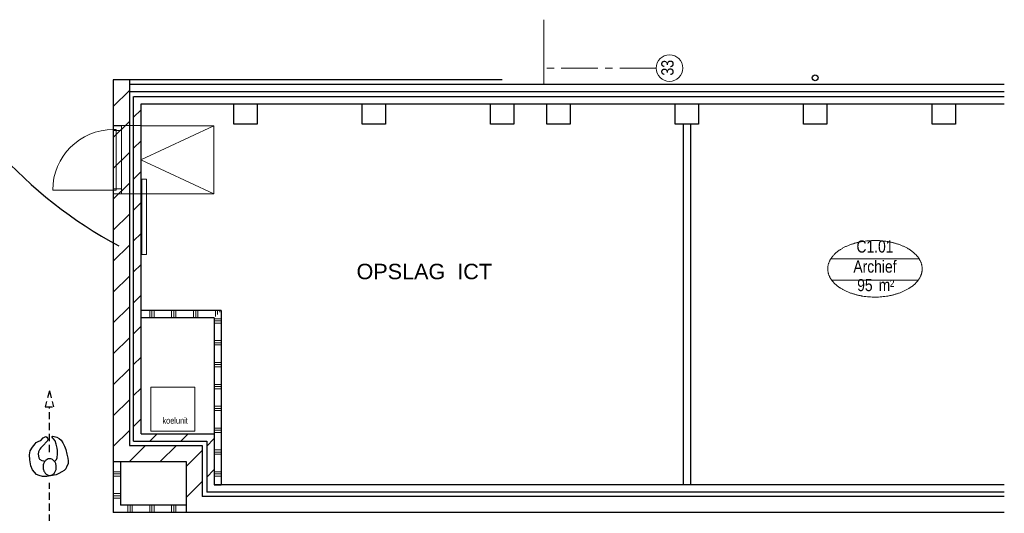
# Model space of a CAD drawing. Header units: millimetres. Extents: x 274611 to 571164, y 158736 to 298905.
# Tile 53 of 172: x 418491 to 431985, y 204832 to 211606. Entities that reach past the tile are written whole.
import ezdxf
from ezdxf.enums import TextEntityAlignment as Align

# ---------------------------------------------------------------- set-up
doc = ezdxf.new("R2010")
doc.units = ezdxf.units.MM
doc.header["$LTSCALE"] = 400
doc.header["$PDMODE"] = 1
doc.header["$PDSIZE"] = 15
doc.linetypes.add('CENTER', pattern=[2, 1.25, -0.25, 0.25, -0.25])
doc.linetypes.add('HIDDEN', pattern=[0.375, 0.25, -0.125])
for name, color, linetype, lineweight in [('Binnenkozijnen', 140, 'Continuous', 15), ('Buitenkozijnen', 140, 'Continuous', 15), ('mat-baksteen', 5, 'Continuous', 25), ('mat-beton (ihwg)', 5, 'Continuous', 25), ('mat-kalkzandsteen', 5, 'Continuous', 25), ('mat-scheidingswand-horizontaal', 5, 'Continuous', 25), ('mat-scheidingswand-vertikaal', 5, 'Continuous', 25), ('None', 7, 'Continuous', 9), ('Ruimtenummers', 5, 'Continuous', 25), ('Tekst', 140, 'Continuous', 15)]:
    doc.layers.add(name, color=color, linetype=linetype, lineweight=lineweight)
for name, color, linetype in [('inlay', 6, 'Continuous'), ('looplijnen', 8, 'HIDDEN'), ('plat', 5, 'Continuous'), ('stramien', 1, 'CENTER'), ('symbol', 1, 'Continuous')]:
    doc.layers.add(name, color=color, linetype=linetype)
doc.styles.add('Abadi MT Condensed Light', font='txt', dxfattribs={"height": 176.388889})
doc.styles.add('Arial', font='arial.ttf', dxfattribs={"height": 211.666667})
doc.styles.add('Arial Narrow', font='ARIALN.TTF', dxfattribs={"height": 222.25})

# ---------------------------------------------------------------- blocks, each defined once
blk = doc.blocks.new('*X15')
at = {"layer": 'None', "lineweight": 9}
for p, q in [((-8100, 5471), (-8100, 5571)), ((-8070, 5471), (-8070, 5571)), ((-8040, 5471), (-8040, 5571)), ((-7800, 5471), (-7800, 5571)), ((-7770, 5471), (-7770, 5571)), ((-7740, 5471), (-7740, 5571)), ((-7500, 5471), (-7500, 5571)), ((-7470, 5471), (-7470, 5571)), ((-7440, 5471), (-7440, 5571)), ((-7200, 5490), (-7200, 5571)), ((-7170, 5520), (-7170, 5571)), ((-7140, 5550), (-7140, 5571))]:
    blk.add_line(p, q, dxfattribs=at)
blk = doc.blocks.new('*X16')
at = {"layer": 'None', "lineweight": 9}
for p, q in [((-7218.9, 5460), (-7118.9, 5460)), ((-7218.9, 5430), (-7118.9, 5430)), ((-7218.9, 5400), (-7118.9, 5400)), ((-7218.9, 5160), (-7118.9, 5160)), ((-7218.9, 5130), (-7118.9, 5130)), ((-7218.9, 5100), (-7118.9, 5100)), ((-7218.9, 4860), (-7118.9, 4860)), ((-7218.9, 4830), (-7118.9, 4830)), ((-7218.9, 4800), (-7118.9, 4800)), ((-7218.9, 4560), (-7118.9, 4560)), ((-7218.9, 4530), (-7118.9, 4530)), ((-7218.9, 4500), (-7118.9, 4500)), ((-7218.9, 4260), (-7118.9, 4260)), ((-7218.9, 4230), (-7118.9, 4230)), ((-7218.9, 4200), (-7118.9, 4200)), ((-7218.9, 3960), (-7118.9, 3960)), ((-7218.9, 3930), (-7118.9, 3930)), ((-7218.9, 3900), (-7118.9, 3900)), ((-7218.9, 3660), (-7118.9, 3660)), ((-7218.9, 3630), (-7118.9, 3630)), ((-7218.9, 3600), (-7118.9, 3600)), ((-7218.9, 3360), (-7118.9, 3360)), ((-7218.9, 3330), (-7118.9, 3330)), ((-7218.9, 3300), (-7118.9, 3300))]:
    blk.add_line(p, q, dxfattribs=at)
blk = doc.blocks.new('*X19')
at = {"layer": 'None', "lineweight": 9}
for p, q in [((-8322, 8224), (-8219, 8327)), ((-8322, 7800), (-8219, 7903)), ((-8322, 7376), (-8219, 7479)), ((-8322, 6952), (-8219, 7055)), ((-8322, 6527), (-8219, 6630)), ((-8322, 6103), (-8219, 6206)), ((-8322, 5679), (-8219, 5782)), ((-8322, 5255), (-8219, 5358)), ((-8322, 4830), (-8219, 4933)), ((-8322, 4406), (-8219, 4509)), ((-8322, 3982), (-8219, 4085))]:
    blk.add_line(p, q, dxfattribs=at)
blk = doc.blocks.new('*X20')
at = {"layer": 'None', "lineweight": 9}
for p, q in [((-8599, 8372), (-8379, 8592)), ((-8599, 7947), (-8379, 8167)), ((-8599, 7523), (-8379, 7743)), ((-8599, 7099), (-8379, 7319)), ((-8599, 6675), (-8379, 6895)), ((-8599, 6250), (-8379, 6470)), ((-8599, 5826), (-8379, 6046)), ((-8599, 5402), (-8379, 5622)), ((-8599, 4978), (-8379, 5198)), ((-8599, 4553), (-8379, 4773)), ((-8599, 4129), (-8379, 4349)), ((-8599, 3705), (-8379, 3925))]:
    blk.add_line(p, q, dxfattribs=at)
blk = doc.blocks.new('*X80')
at = {"layer": 'None', "lineweight": 9}
for p, q in [((-8379, 3500), (-8159, 3720)), ((-7955, 3500), (-7735, 3720))]:
    blk.add_line(p, q, dxfattribs=at)
blk = doc.blocks.new('*X81')
at = {"layer": 'None', "lineweight": 9}
for p, q in [((-7599, 3432), (-7379, 3652)), ((-7599, 3008), (-7379, 3228))]:
    blk.add_line(p, q, dxfattribs=at)
blk = doc.blocks.new('*X82')
at = {"layer": 'None', "lineweight": 9}
for p, q in [((-8099, 3780), (-7999, 3880)), ((-7675, 3780), (-7575, 3880))]:
    blk.add_line(p, q, dxfattribs=at)
blk = doc.blocks.new('*X83')
at = {"layer": 'None', "lineweight": 9}
for p, q in [((-7319, 3712), (-7219, 3812)), ((-7319, 3288), (-7219, 3388))]:
    blk.add_line(p, q, dxfattribs=at)
blk = doc.blocks.new('*X84')
at = {"layer": 'None', "lineweight": 9}
for p, q in [((-8599, 3360), (-8499, 3360)), ((-8599, 3330), (-8499, 3330)), ((-8599, 3300), (-8499, 3300)), ((-8599, 3060), (-8499, 3060)), ((-8599, 3030), (-8499, 3030)), ((-8599, 3000), (-8499, 3000))]:
    blk.add_line(p, q, dxfattribs=at)
blk = doc.blocks.new('*X229')
at = {"layer": 'None', "lineweight": 9}
for p, q in [((-8400, 2800), (-8400, 2900)), ((-8370, 2800), (-8370, 2900)), ((-8340, 2800), (-8340, 2900)), ((-8100, 2800), (-8100, 2900)), ((-8070, 2800), (-8070, 2900)), ((-8040, 2800), (-8040, 2900)), ((-7800, 2800), (-7800, 2900)), ((-7770, 2800), (-7770, 2900)), ((-7740, 2800), (-7740, 2900))]:
    blk.add_line(p, q, dxfattribs=at)
blk = doc.blocks.new('HWA')
at = {"layer": 'None', "color": 92, "linetype": 'Continuous', "lineweight": 25}
blk.add_circle((0, -74), 40, dxfattribs=at)
blk = doc.blocks.new('Kolom 280x320')
at = {"layer": 'mat-beton (ihwg)', "lineweight": 25}
blk.add_lwpolyline([(-300, 160), (-20, 160), (-20, -160), (-300, -160)], close=True, dxfattribs=at)
at = {"layer": 'None', "color": 92, "linetype": 'Continuous', "lineweight": 5}
blk.add_point((0, 0), dxfattribs=at)
blk = doc.blocks.new('Ruimtenummer UV 50')
at = {"layer": 'Ruimtenummers', "color": 8, "lineweight": 5}
for p, q in [((602, 157), (-602, 157)), ((595, -137), (-595, -137))]:
    blk.add_line(p, q, dxfattribs=at)
blk.add_open_spline([(-323, 354), (-173, 406), (173, 406), (323, 354), (473, 302), (560, 212), (647, 122), (647, 18), (647, -86), (560, -176), (473, -266), (323, -318), (173, -370), (-173, -370), (-323, -318), (-474, -266), (-560, -176), (-647, -86), (-647, 18), (-647, 122), (-560, 212), (-474, 302), (-323, 354)], degree=2, knots=[0, 0, 0, 0.09962, 0.19924, 0.19924, 0.283607, 0.283607, 0.349619, 0.349619, 0.415638, 0.415638, 0.5, 0.5, 0.59962, 0.69924, 0.69924, 0.783607, 0.783607, 0.849619, 0.849619, 0.915638, 0.915638, 1, 1, 1], dxfattribs=at)
at = {"layer": 'Ruimtenummers', "attachment_point": 2, "style": 'Arial Narrow'}
for s, insert, char_height in [(' 2', (220, -133), 96.8), (' m', (104, -122), 165.9)]:
    blk.add_mtext(s, dxfattribs=dict(at, insert=insert, char_height=char_height))
at = {"layer": 'Ruimtenummers', "style": 'Arial Narrow'}
for tag, p in [('Nummer', (0, 407)), ('Naam', (0, 132)), ('Oppervlak', (-138, -122))]:
    blk.add_attdef(tag, text='', height=166, dxfattribs=at).set_placement(p, align=Align.TOP_CENTER)
blk = doc.blocks.new('Deur 934')
at = {"layer": 'Buitenkozijnen', "color": 43, "lineweight": 9}
blk.add_lwpolyline([(-467, 0), (467, 0), (467, -114), (-467, -114)], close=True, dxfattribs=at)
at = {"layer": 'Buitenkozijnen', "color": 140, "lineweight": 15}
for points in [[(-467, 0), (-400, 0), (-400, -114), (-467, -114)], [(-415, 0), (415, 0), (415, -40), (-415, -40)], [(400, 0), (467, 0), (467, -114), (400, -114)]]:
    blk.add_lwpolyline(points, close=True, dxfattribs=at)
at = {"layer": 'None', "color": 43, "linetype": 'Continuous', "lineweight": 9}
blk.add_line((415, 830), (415, 0), dxfattribs=at)
blk.add_arc((415, 0), 830, 90, 180, dxfattribs=at)
blk = doc.blocks.new('symb-ps03_b2')
blk.add_lwpolyline([(82, -334), (93, -323), (110, -305), (120, -285), (121, -231), (122, -184), (116, -150), (104, -98), (91, -52), (69, -25), (58, -13), (50, -1), (49, 8), (59, 13), (76, 9), (115, -1), (145, -17), (172, -41), (196, -78), (221, -122), (236, -169), (250, -232), (266, -290), (270, -325), (267, -365), (252, -399), (235, -433), (213, -457), (181, -475), (141, -499), (103, -517), (27, -533), (-23, -539), (-83, -538), (-130, -528), (-165, -511), (-192, -479), (-218, -448), (-241, -394), (-258, -313), (-262, -242), (-251, -189), (-222, -138), (-185, -93), (-170, -72), (-134, -54), (-107, -46), (-75, -10), (-57, 2), (-38, 7), (-23, 1), (-12, -13), (-11, -28), (-13, -49), (-23, -61), (-75, -115), (-104, -145), (-121, -166), (-138, -200), (-142, -234), (-135, -284), (-123, -302), (-94, -319), (-69, -327), (-52, -333)])
blk.add_lwpolyline([(-75, -413, 0.078796), (-66, -458, 0.088041), (-46, -494, 0.105312), (-14, -518, 0.121926), (19, -526, 0.121926), (52, -517, 0.105312), (82, -490, 0.088041), (100, -454, 0.078796), (106, -408, 0.078796), (98, -363, 0.088041), (77, -328, 0.105312), (46, -303, 0.121926), (13, -296, 0.121926), (-21, -305, 0.105312), (-50, -331, 0.088041), (-69, -368, 0.078796)], format="xyb", close=True)
blk = doc.blocks.new('symb-ps09_b2')
at = {"layer": 'looplijnen'}
for p, q in [((0, 935), (-58, 718)), ((0, 935), (58, 718)), ((-58, 718), (58, 718)), ((0, 95), (0, 718)), ((0, -1011), (0, -327))]:
    blk.add_line(p, q, dxfattribs=at)
at = {"layer": 'symbol'}
blk.add_blockref('symb-ps03_b2', (-11, 300), dxfattribs=at)

msp = doc.modelspace()

# ---------------------------------------------------------------- linework, layer by layer
at = {"layer": 'Binnenkozijnen', "color": 140, "linetype": 'Continuous', "lineweight": 15}
msp.add_lwpolyline([(420167.08545, 209416.24352), (420227.08545, 209416.24352), (420227.08545, 208382.24352), (420167.08545, 208382.24352)], close=True, dxfattribs=at)
at = {"layer": 'Buitenkozijnen', "color": 43, "lineweight": 9, "flags": 128}
msp.add_lwpolyline([(425674.18474, 211605.80951), (425674.18474, 210721.95664), (425654.18474, 210721.95664)], dxfattribs=at)
at = {"layer": 'inlay'}
msp.add_arc((422789.40301, 213973.67458), 6210.6105, 202.411828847, 241.732378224, dxfattribs=at)
at = {"layer": 'mat-baksteen', "lineweight": 25}
for p, q in [((419994.18474, 210721.95664), (431984.87642, 210721.95664)), ((419994.18474, 210621.95664), (431984.87642, 210621.95664))]:
    msp.add_line(p, q, dxfattribs=at)
at = {"layer": 'mat-beton (ihwg)', "lineweight": 25}
msp.add_line((425104.18474, 210781.95664), (419774.18474, 210781.95664), dxfattribs=at)
at = {"layer": 'mat-beton (ihwg)', "color": 7}
for p, q in [((427584.18474, 210171.95664), (427584.18474, 205221.95664)), ((427684.18474, 210171.95664), (427684.18474, 205221.95664))]:
    msp.add_line(p, q, dxfattribs=at)
at = {"layer": 'mat-kalkzandsteen', "lineweight": 25}
for p, q in [((419774.18474, 210781.95664), (419774.18474, 205541.94756)), ((419994.18474, 210781.95664), (419994.18474, 205761.94756)), ((420051.18474, 205821.95664), (420051.18474, 210551.95664)), ((420054.18474, 210551.95664), (431984.87642, 210551.95664)), ((420154.18474, 205921.95664), (420154.18474, 210451.95664)), ((420157.18474, 210451.95664), (431984.87642, 210451.95664)), ((420154.18474, 205921.95664), (421154.22537, 205921.95664)), ((421154.22537, 205921.95664), (421154.22537, 205221.95664)), ((420051.18474, 205821.95664), (421054.22537, 205821.95664)), ((421054.22537, 205821.95664), (421054.22537, 205121.95664)), ((419994.18474, 205761.94756), (420994.22537, 205761.94756)), ((420994.22537, 205761.94756), (420994.22537, 205061.95664)), ((419774.18474, 205541.94756), (420774.22537, 205541.94756)), ((420774.22537, 205541.94756), (420774.22537, 204841.95664)), ((431984.87642, 205121.95664), (421054.22537, 205121.95664)), ((431984.87642, 205221.95664), (421154.22537, 205221.95664)), ((431984.87642, 205061.95664), (420994.22537, 205061.95664)), ((431984.87642, 204841.95664), (420774.22537, 204841.95664))]:
    msp.add_line(p, q, dxfattribs=at)
at = {"layer": 'mat-scheidingswand-horizontaal', "lineweight": 25}
for p, q in [((421254.22537, 207613.13633), (420154.18474, 207613.13633)), ((421154.22537, 207513.13633), (420154.18474, 207513.13633)), ((420774.22537, 204841.95664), (419774.18474, 204841.95664)), ((420774.22537, 204941.95664), (419874.18474, 204941.95664))]:
    msp.add_line(p, q, dxfattribs=at)
at = {"layer": 'mat-scheidingswand-vertikaal', "lineweight": 25}
for p, q in [((421254.22537, 207613.13633), (421254.22537, 205221.95664)), ((421154.22537, 207513.13633), (421154.22537, 205221.95664)), ((419774.18474, 205541.94756), (419774.18474, 204841.95664)), ((419774.18474, 205541.94756), (419874.18474, 205541.94756)), ((419874.18474, 205541.94756), (419874.18474, 204941.95664)), ((421154.22537, 205221.95664), (421254.22537, 205221.95664))]:
    msp.add_line(p, q, dxfattribs=at)
at = {"layer": 'None', "color": 8, "linetype": 'Continuous', "lineweight": 5}
for p, q in [((421152.6807, 210149.95664), (420152.6807, 209682.95664)), ((420152.6807, 209682.95664), (421152.6807, 209215.95664)), ((420154.18474, 206771.95664), (420154.18474, 206671.95664))]:
    msp.add_line(p, q, dxfattribs=at)
at = {"layer": 'None', "color": 43, "linetype": 'Continuous', "lineweight": 9}
msp.add_lwpolyline([(419774.18474, 210152.36322), (420154.18474, 210152.36322), (420154.18474, 209215.95664), (419774.18474, 209215.95664)], close=True, dxfattribs=at)
at = {"layer": 'None', "color": 8, "linetype": 'Continuous', "lineweight": 5}
for points in [[(420152.6807, 210149.95664), (421152.6807, 210149.95664), (421152.6807, 209215.95664), (420152.6807, 209215.95664)], [(420890.18474, 206561.58119), (420890.18474, 205961.58119), (420290.18474, 205961.58119), (420290.18474, 206561.58119)]]:
    msp.add_lwpolyline(points, close=True, dxfattribs=at)
at = {"layer": 'None', "color": 43, "linetype": 'Continuous', "lineweight": 9}
msp.add_circle((427396.4666, 210941.95664), 182.60642, dxfattribs=at)
at = {"layer": 'stramien', "lineweight": 0}
msp.add_line((427213.86018, 210941.95664), (425713.86018, 210941.95664), dxfattribs=at)

# ---------------------------------------------------------------- block references
at = {"layer": 'mat-beton (ihwg)', "color": 7}
msp.add_blockref('HWA', (429393.12537, 210881.95664), dxfattribs=at)
at = {"layer": 'mat-beton (ihwg)', "color": 7, "rotation": 90}
for p in [(421584.18474, 210471.95664), (421584.18474, 210471.95664), (423344.18474, 210471.95664), (425104.18474, 210471.95664), (425874.18474, 210471.95664), (427634.18474, 210471.95664), (429394.18474, 210471.95664), (431154.18474, 210471.95664)]:
    msp.add_blockref('Kolom 280x320', p, dxfattribs=at)
at = {"layer": 'mat-kalkzandsteen'}
for name in ['*X20', '*X19', '*X82', '*X83', '*X80', '*X81']:
    msp.add_blockref(name, (428373.12537, 202041.95664), dxfattribs=at)
at = {"layer": 'mat-scheidingswand-horizontaal'}
for name in ['*X15', '*X229']:
    msp.add_blockref(name, (428373.12537, 202041.95664), dxfattribs=at)
at = {"layer": 'mat-scheidingswand-vertikaal'}
for name in ['*X16', '*X84']:
    msp.add_blockref(name, (428373.12537, 202041.95664), dxfattribs=at)
at = {"layer": 'None', "color": 7, "xscale": -1, "rotation": 90}
msp.add_blockref('Deur 934', (419774.18474, 209682.95664), dxfattribs=at)
at = {"layer": 'Ruimtenummers'}
msp.add_blockref('Ruimtenummer UV 50', (430212.34401, 208169.27587), dxfattribs=at).add_auto_attribs({'Nummer': 'C1.01', 'Naam': 'Archief', 'Oppervlak': '95'})
at = {"layer": 'symbol'}
msp.add_blockref('symb-ps09_b2', (418897.67264, 205577.24742), dxfattribs=at)

# ---------------------------------------------------------------- texts
at = {"layer": 'None', "color": 8, "insert": (427283.70901, 210837.95433), "char_height": 169.333333, "attachment_point": 1, "rotation": 90, "style": 'Arial Narrow'}
msp.add_mtext('33', dxfattribs=at)
at = {"layer": 'plat', "insert": (423107.55413, 208256.03231), "char_height": 211.6666667, "attachment_point": 1, "style": 'Arial'}
msp.add_mtext('OPSLAG  ICT', dxfattribs=at)
at = {"layer": 'Tekst', "color": 140, "insert": (420447.67641, 206147.65876), "char_height": 84.666667, "attachment_point": 1, "style": 'Abadi MT Condensed Light'}
msp.add_mtext('koelunit', dxfattribs=at)

doc.saveas('drawing.dxf')
